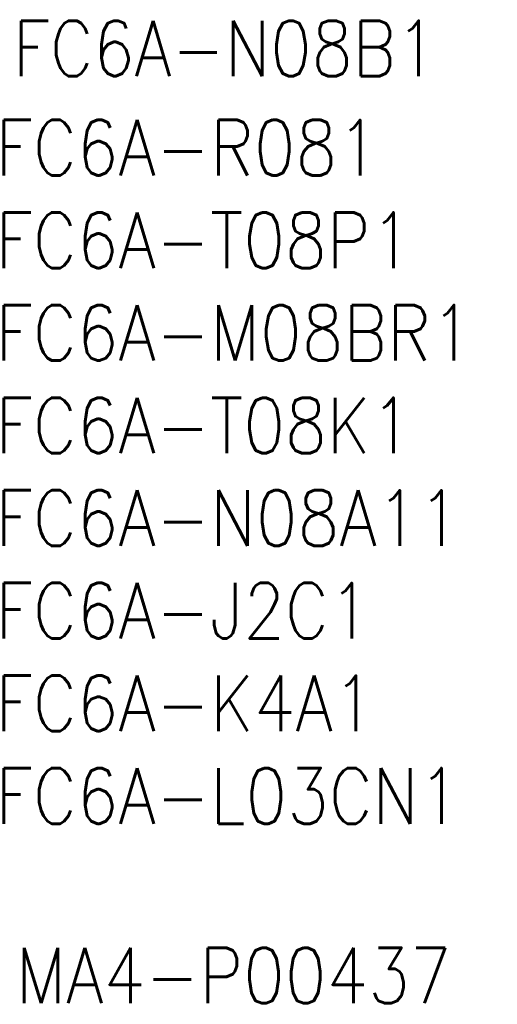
# Model space of a CAD drawing. Header units: millimetres. Extents: x -169 to -22, y 38 to 198.
# Tile 1 of 3: x -49 to -23, y 38 to 91. Entities that reach past the tile are written whole.
import ezdxf
from ezdxf.enums import TextEntityAlignment as Align

# ---------------------------------------------------------------- set-up
doc = ezdxf.new("R2010")
doc.units = ezdxf.units.MM
doc.layers.add('CMNT', color=7, linetype='Continuous', lineweight=13)
doc.styles.add('IDEC_TEXT', font='simplex.shx', dxfattribs={"bigfont": 'extfont2.shx'})

msp = doc.modelspace()

# ---------------------------------------------------------------- texts
at = {"layer": 'CMNT', "style": 'IDEC_TEXT'}
for s, height, width, p in [('FC6A-N08B1', 3, 0.864729, (-49.317, 89.662)), ('\u3000\u3000\u3000\u3000\u3000\u3000FC6A-R081', 2.99999, 0.875325, (-67.6, 84.306)), ('\u3000\u3000\u3000\u3000\u3000\u3000FC6A-T08P1', 2.99999, 0.875325, (-67.6, 79.306)), ('\u3000\u3000\u3000\u3000\u3000\u3000FC6A-M08BR1', 2.99999, 0.875325, (-67.6, 74.306)), ('\u3000\u3000\u3000\u3000\u3000\u3000FC6A-T08K1', 2.99999, 0.875325, (-67.6, 69.306)), ('\u3000\u3000\u3000\u3000\u3000\u3000FC6A-N08A11', 2.99999, 0.875325, (-67.6, 64.306)), ('\u3000\u3000\u3000\u3000\u3000\u3000FC6A-J2C1', 2.99999, 0.875325, (-67.6, 59.306)), ('\u3000\u3000\u3000\u3000\u3000\u3000FC6A-K4A1', 2.99999, 0.875325, (-67.6, 54.306)), ('\u3000\u3000\u3000\u3000\u3000\u3000FC6A-L03CN1', 2.99999, 0.875325, (-67.6, 49.306)), ('MA4-P00437', 3, 0.875325, (-49.159, 39.606))]:
    msp.add_text(s, height=height, dxfattribs=dict(at, width=width)).set_placement(p, align=Align.MIDDLE_LEFT)

doc.saveas('drawing.dxf')
